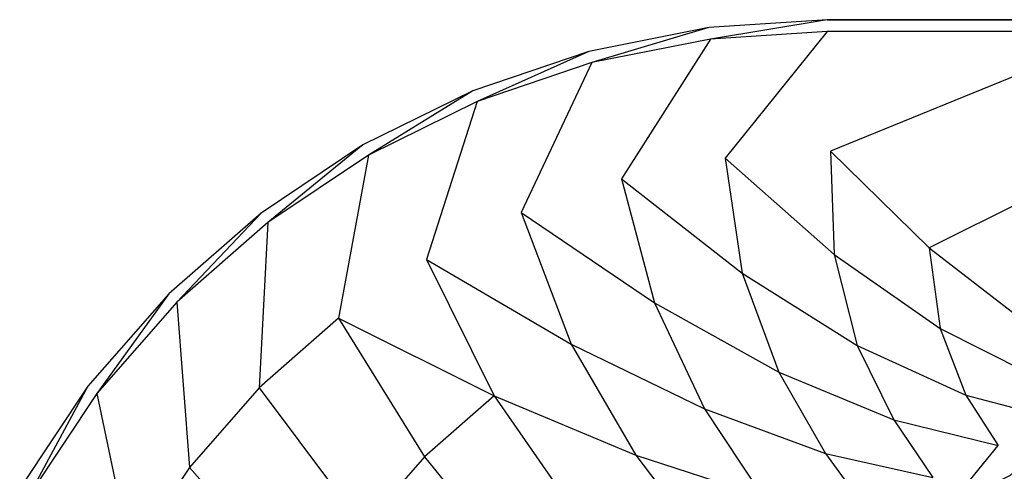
# Model space of a CAD drawing. Extents: x 0 to 1.9, y -0.8 to 0.
# Tile 3 of 13: x 0.05 to 0.47, y -0.19 to 0. Entities that reach past the tile are written whole.
import ezdxf

# ---------------------------------------------------------------- set-up
doc = ezdxf.new("R2010")
doc.units = 0
for name, color, linetype in [('L2_UBA190NAT7V_01_2___REPLACEMT', 7, 'CONTINUOUS'), ('L3_UBA190NAT7V_01_1___REPLACEMT', 7, 'CONTINUOUS'), ('L4_UBA190NAT7V_01_0_2___REPLACE', 7, 'CONTINUOUS'), ('L5_UBA190NAT7V_01_0_1___REPLACE', 7, 'CONTINUOUS')]:
    doc.layers.add(name, color=color, linetype=linetype)

msp = doc.modelspace()

# ---------------------------------------------------------------- linework, layer by layer
at = {"layer": 'L2_UBA190NAT7V_01_2___REPLACEMT', "color": 8}
for points, invisible_edges in [([(0.34873, -0.008256, 0.504122), (0.398514, 0, 0.492745), (0.348121, -0.003303, 0.499437), (0.34873, -0.008256, 0.504122)], 13), ([(0.398514, 0, 0.492745), (0.34873, -0.008256, 0.504122), (0.398646, -0.004992, 0.497493), (0.398514, 0, 0.492745)], 14), ([(0.524794, 0, 0.47847), (0.398514, 0, 0.492745), (0.398646, -0.004992, 0.497493), (0.524794, 0, 0.47847)], 14), ([(0.525265, -0.004994, 0.48321), (0.524794, 0, 0.47847), (0.398646, -0.004992, 0.497493), (0.525265, -0.004994, 0.48321)], 14), ([(0.298058, -0.018335, 0.511383), (0.348121, -0.003303, 0.499437), (0.296824, -0.013507, 0.506787), (0.298058, -0.018335, 0.511383)], 13), ([(0.348121, -0.003303, 0.499437), (0.298058, -0.018335, 0.511383), (0.34873, -0.008256, 0.504122), (0.348121, -0.003303, 0.499437)], 14), ([(0.249143, -0.034939, 0.5189), (0.296824, -0.013507, 0.506787), (0.247307, -0.030315, 0.514397), (0.249143, -0.034939, 0.5189)], 13), ([(0.296824, -0.013507, 0.506787), (0.249143, -0.034939, 0.5189), (0.298058, -0.018335, 0.511383), (0.296824, -0.013507, 0.506787)], 14), ([(0.202811, -0.057788, 0.526477), (0.247307, -0.030315, 0.514397), (0.200403, -0.053446, 0.522068), (0.202811, -0.057788, 0.526477)], 13), ([(0.247307, -0.030315, 0.514397), (0.202811, -0.057788, 0.526477), (0.249143, -0.034939, 0.5189), (0.247307, -0.030315, 0.514397)], 14), ([(0.159842, -0.086499, 0.533908), (0.200403, -0.053446, 0.522068), (0.156903, -0.082512, 0.529591), (0.159842, -0.086499, 0.533908)], 13), ([(0.200403, -0.053446, 0.522068), (0.159842, -0.086499, 0.533908), (0.202811, -0.057788, 0.526477), (0.200403, -0.053446, 0.522068)], 14), ([(0.120962, -0.120595, 0.540968), (0.156903, -0.082512, 0.529591), (0.117541, -0.117031, 0.536738), (0.120962, -0.120595, 0.540968)], 13), ([(0.156903, -0.082512, 0.529591), (0.120962, -0.120595, 0.540968), (0.159842, -0.086499, 0.533908), (0.156903, -0.082512, 0.529591)], 14), ([(0.086836, -0.159509, 0.547426), (0.117541, -0.117031, 0.536738), (0.082988, -0.156431, 0.543277), (0.086836, -0.159509, 0.547426)], 13), ([(0.117541, -0.117031, 0.536738), (0.086836, -0.159509, 0.547426), (0.120962, -0.120595, 0.540968), (0.117541, -0.117031, 0.536738)], 14), ([(0.058051, -0.202588, 0.553064), (0.082988, -0.156431, 0.543277), (0.053841, -0.200053, 0.548986), (0.058051, -0.202588, 0.553064)], 13), ([(0.082988, -0.156431, 0.543277), (0.058051, -0.202588, 0.553064), (0.086836, -0.159509, 0.547426), (0.082988, -0.156431, 0.543277)], 14)]:
    msp.add_3dface(points, dxfattribs=dict(at, invisible_edges=invisible_edges))
at = {"layer": 'L3_UBA190NAT7V_01_1___REPLACEMT', "color": 8}
for points, invisible_edges in [([(0.348121, -0.003303, 0.499437), (0.398514, 0, 0.43), (0.348121, -0.003303, 0.43), (0.348121, -0.003303, 0.499437)], 13), ([(0.398514, 0, 0.43), (0.348121, -0.003303, 0.499437), (0.398514, 0, 0.492745), (0.398514, 0, 0.43)], 14), ([(0.398514, 0, 0.43), (0.737144, 0, 0.462858), (1.501486, 0, 0.43), (0.398514, 0, 0.43)], 13), ([(0.737144, 0, 0.462858), (0.398514, 0, 0.43), (0.630875, 0, 0.469365), (0.737144, 0, 0.462858)], 10), ([(0.630875, 0, 0.469365), (0.398514, 0, 0.43), (0.524794, 0, 0.47847), (0.630875, 0, 0.469365)], 13), ([(0.524794, 0, 0.47847), (0.398514, 0, 0.43), (0.398514, 0, 0.492745), (0.524794, 0, 0.47847)], 10), ([(0.296824, -0.013507, 0.506787), (0.348121, -0.003303, 0.43), (0.296824, -0.013507, 0.43), (0.296824, -0.013507, 0.506787)], 13), ([(0.348121, -0.003303, 0.43), (0.296824, -0.013507, 0.506787), (0.348121, -0.003303, 0.499437), (0.348121, -0.003303, 0.43)], 14), ([(0.247307, -0.030315, 0.514397), (0.296824, -0.013507, 0.43), (0.247307, -0.030315, 0.43), (0.247307, -0.030315, 0.514397)], 13), ([(0.296824, -0.013507, 0.43), (0.247307, -0.030315, 0.514397), (0.296824, -0.013507, 0.506787), (0.296824, -0.013507, 0.43)], 14), ([(0.200403, -0.053446, 0.522068), (0.247307, -0.030315, 0.43), (0.200403, -0.053446, 0.43), (0.200403, -0.053446, 0.522068)], 13), ([(0.247307, -0.030315, 0.43), (0.200403, -0.053446, 0.522068), (0.247307, -0.030315, 0.514397), (0.247307, -0.030315, 0.43)], 14), ([(0.156903, -0.082512, 0.529591), (0.200403, -0.053446, 0.43), (0.156903, -0.082512, 0.43), (0.156903, -0.082512, 0.529591)], 13), ([(0.200403, -0.053446, 0.43), (0.156903, -0.082512, 0.529591), (0.200403, -0.053446, 0.522068), (0.200403, -0.053446, 0.43)], 14), ([(0.117541, -0.117031, 0.536738), (0.156903, -0.082512, 0.43), (0.117541, -0.117031, 0.43), (0.117541, -0.117031, 0.536738)], 13), ([(0.156903, -0.082512, 0.43), (0.117541, -0.117031, 0.536738), (0.156903, -0.082512, 0.529591), (0.156903, -0.082512, 0.43)], 14), ([(0.082988, -0.156431, 0.543277), (0.117541, -0.117031, 0.43), (0.082988, -0.156431, 0.43), (0.082988, -0.156431, 0.543277)], 13), ([(0.117541, -0.117031, 0.43), (0.082988, -0.156431, 0.543277), (0.117541, -0.117031, 0.536738), (0.117541, -0.117031, 0.43)], 14), ([(0.053841, -0.200053, 0.548986), (0.082988, -0.156431, 0.43), (0.053841, -0.200053, 0.43), (0.053841, -0.200053, 0.548986)], 13), ([(0.082988, -0.156431, 0.43), (0.053841, -0.200053, 0.548986), (0.082988, -0.156431, 0.543277), (0.082988, -0.156431, 0.43)], 14)]:
    msp.add_3dface(points, dxfattribs=dict(at, invisible_edges=invisible_edges))
at = {"layer": 'L4_UBA190NAT7V_01_0_2___REPLACE', "color": 8}
for points, invisible_edges in [([(0.310707, -0.067847, 0.507233), (0.34873, -0.008256, 0.504122), (0.298058, -0.018335, 0.511383), (0.310707, -0.067847, 0.507233)], 13), ([(0.34873, -0.008256, 0.504122), (0.310707, -0.067847, 0.507233), (0.354968, -0.059043, 0.500891), (0.34873, -0.008256, 0.504122)], 14), ([(0.354968, -0.059043, 0.500891), (0.398646, -0.004992, 0.497493), (0.34873, -0.008256, 0.504122), (0.354968, -0.059043, 0.500891)], 13), ([(0.398646, -0.004992, 0.497493), (0.354968, -0.059043, 0.500891), (0.4, -0.056091, 0.494911), (0.398646, -0.004992, 0.497493)], 14), ([(0.4, -0.056091, 0.494911), (0.525265, -0.004994, 0.48321), (0.398646, -0.004992, 0.497493), (0.4, -0.056091, 0.494911)], 13), ([(0.525265, -0.004994, 0.48321), (0.4, -0.056091, 0.494911), (0.525026, -0.056091, 0.480808), (0.525265, -0.004994, 0.48321)], 14), ([(0.267974, -0.082353, 0.5138), (0.298058, -0.018335, 0.511383), (0.249143, -0.034939, 0.5189), (0.267974, -0.082353, 0.5138)], 13), ([(0.298058, -0.018335, 0.511383), (0.267974, -0.082353, 0.5138), (0.310707, -0.067847, 0.507233), (0.298058, -0.018335, 0.511383)], 14), ([(0.2275, -0.102313, 0.52042), (0.249143, -0.034939, 0.5189), (0.202811, -0.057788, 0.526477), (0.2275, -0.102313, 0.52042)], 13), ([(0.249143, -0.034939, 0.5189), (0.2275, -0.102313, 0.52042), (0.267974, -0.082353, 0.5138), (0.249143, -0.034939, 0.5189)], 14), ([(0.189977, -0.127385, 0.526909), (0.202811, -0.057788, 0.526477), (0.159842, -0.086499, 0.533908), (0.189977, -0.127385, 0.526909)], 13), ([(0.202811, -0.057788, 0.526477), (0.189977, -0.127385, 0.526909), (0.2275, -0.102313, 0.52042), (0.202811, -0.057788, 0.526477)], 14), ([(0.156048, -0.15714, 0.533069), (0.159842, -0.086499, 0.533908), (0.120962, -0.120595, 0.540968), (0.156048, -0.15714, 0.533069)], 13), ([(0.159842, -0.086499, 0.533908), (0.156048, -0.15714, 0.533069), (0.189977, -0.127385, 0.526909), (0.159842, -0.086499, 0.533908)], 14), ([(0.126293, -0.191069, 0.5387), (0.120962, -0.120595, 0.540968), (0.086836, -0.159509, 0.547426), (0.126293, -0.191069, 0.5387)], 13), ([(0.120962, -0.120595, 0.540968), (0.126293, -0.191069, 0.5387), (0.156048, -0.15714, 0.533069), (0.120962, -0.120595, 0.540968)], 14), ([(0.101221, -0.228591, 0.543611), (0.086836, -0.159509, 0.547426), (0.058051, -0.202588, 0.553064), (0.101221, -0.228591, 0.543611)], 13), ([(0.086836, -0.159509, 0.547426), (0.101221, -0.228591, 0.543611), (0.126293, -0.191069, 0.5387), (0.086836, -0.159509, 0.547426)], 14)]:
    msp.add_3dface(points, dxfattribs=dict(at, invisible_edges=invisible_edges))
at = {"layer": 'L5_UBA190NAT7V_01_0_1___REPLACE', "color": 8}
for points, invisible_edges in [([(0.354968, -0.059043, 0.500891), (0.401576, -0.100171, 0.406167), (0.4, -0.056091, 0.494911), (0.354968, -0.059043, 0.500891)], 14), ([(0.4, -0.056091, 0.494911), (0.442087, -0.097351, 0.401269), (0.525026, -0.056091, 0.480808), (0.4, -0.056091, 0.494911)], 14), ([(0.4, -0.056091, 0.494911), (0.401576, -0.100171, 0.406167), (0.442087, -0.097351, 0.401269), (0.4, -0.056091, 0.494911)], 14), ([(0.525026, -0.056091, 0.480808), (0.442087, -0.097351, 0.401269), (0.556883, -0.096598, 0.39024), (0.525026, -0.056091, 0.480808)], 14), ([(0.310707, -0.067847, 0.507233), (0.362266, -0.108113, 0.411523), (0.354968, -0.059043, 0.500891), (0.310707, -0.067847, 0.507233)], 14), ([(0.354968, -0.059043, 0.500891), (0.362266, -0.108113, 0.411523), (0.401576, -0.100171, 0.406167), (0.354968, -0.059043, 0.500891)], 14), ([(0.267974, -0.082353, 0.5138), (0.324803, -0.120892, 0.417163), (0.310707, -0.067847, 0.507233), (0.267974, -0.082353, 0.5138)], 14), ([(0.310707, -0.067847, 0.507233), (0.324803, -0.120892, 0.417163), (0.362266, -0.108113, 0.411523), (0.310707, -0.067847, 0.507233)], 14), ([(0.2275, -0.102313, 0.52042), (0.289321, -0.138436, 0.422777), (0.267974, -0.082353, 0.5138), (0.2275, -0.102313, 0.52042)], 14), ([(0.267974, -0.082353, 0.5138), (0.289321, -0.138436, 0.422777), (0.324803, -0.120892, 0.417163), (0.267974, -0.082353, 0.5138)], 14), ([(0.442087, -0.097351, 0.401269), (0.483426, -0.129189, 0.303676), (0.556883, -0.096598, 0.39024), (0.442087, -0.097351, 0.401269)], 14), ([(0.362266, -0.108113, 0.411523), (0.411443, -0.139004, 0.31117), (0.401576, -0.100171, 0.406167), (0.362266, -0.108113, 0.411523)], 14), ([(0.401576, -0.100171, 0.406167), (0.446782, -0.131811, 0.307208), (0.442087, -0.097351, 0.401269), (0.401576, -0.100171, 0.406167)], 14), ([(0.401576, -0.100171, 0.406167), (0.411443, -0.139004, 0.31117), (0.446782, -0.131811, 0.307208), (0.401576, -0.100171, 0.406167)], 14), ([(0.442087, -0.097351, 0.401269), (0.446782, -0.131811, 0.307208), (0.483426, -0.129189, 0.303676), (0.442087, -0.097351, 0.401269)], 14), ([(0.189977, -0.127385, 0.526909), (0.25642, -0.160456, 0.428221), (0.2275, -0.102313, 0.52042), (0.189977, -0.127385, 0.526909)], 14), ([(0.2275, -0.102313, 0.52042), (0.25642, -0.160456, 0.428221), (0.289321, -0.138436, 0.422777), (0.2275, -0.102313, 0.52042)], 14), ([(0.324803, -0.120892, 0.417163), (0.377976, -0.150446, 0.315397), (0.362266, -0.108113, 0.411523), (0.324803, -0.120892, 0.417163)], 14), ([(0.362266, -0.108113, 0.411523), (0.377976, -0.150446, 0.315397), (0.411443, -0.139004, 0.31117), (0.362266, -0.108113, 0.411523)], 14), ([(0.289321, -0.138436, 0.422777), (0.34628, -0.166139, 0.319564), (0.324803, -0.120892, 0.417163), (0.289321, -0.138436, 0.422777)], 14), ([(0.324803, -0.120892, 0.417163), (0.34628, -0.166139, 0.319564), (0.377976, -0.150446, 0.315397), (0.324803, -0.120892, 0.417163)], 14), ([(0.189977, -0.127385, 0.526909), (0.156048, -0.15714, 0.533069), (0.22666, -0.186588, 0.433342), (0.189977, -0.127385, 0.526909)], 14), ([(0.189977, -0.127385, 0.526909), (0.22666, -0.186588, 0.433342), (0.25642, -0.160456, 0.428221), (0.189977, -0.127385, 0.526909)], 14), ([(0.446782, -0.131811, 0.307208), (0.4902, -0.15369, 0.204861), (0.483426, -0.129189, 0.303676), (0.446782, -0.131811, 0.307208)], 14), ([(0.411443, -0.139004, 0.31117), (0.457816, -0.160255, 0.207032), (0.446782, -0.131811, 0.307208), (0.411443, -0.139004, 0.31117)], 14), ([(0.446782, -0.131811, 0.307208), (0.457816, -0.160255, 0.207032), (0.4902, -0.15369, 0.204861), (0.446782, -0.131811, 0.307208)], 14), ([(0.25642, -0.160456, 0.428221), (0.316887, -0.185828, 0.32357), (0.289321, -0.138436, 0.422777), (0.25642, -0.160456, 0.428221)], 14), ([(0.289321, -0.138436, 0.422777), (0.316887, -0.185828, 0.32357), (0.34628, -0.166139, 0.319564), (0.289321, -0.138436, 0.422777)], 14), ([(0.377976, -0.150446, 0.315397), (0.427039, -0.170764, 0.209374), (0.411443, -0.139004, 0.31117), (0.377976, -0.150446, 0.315397)], 14), ([(0.411443, -0.139004, 0.31117), (0.427039, -0.170764, 0.209374), (0.457816, -0.160255, 0.207032), (0.411443, -0.139004, 0.31117)], 14), ([(0.34628, -0.166139, 0.319564), (0.39789, -0.185184, 0.211664), (0.377976, -0.150446, 0.315397), (0.34628, -0.166139, 0.319564)], 14), ([(0.377976, -0.150446, 0.315397), (0.39789, -0.185184, 0.211664), (0.427039, -0.170764, 0.209374), (0.377976, -0.150446, 0.315397)], 14), ([(0.457816, -0.160255, 0.207032), (0.500989, -0.171684, 0.1), (0.4902, -0.15369, 0.204861), (0.457816, -0.160255, 0.207032)], 14), ([(0.156048, -0.15714, 0.533069), (0.126293, -0.191069, 0.5387), (0.20055, -0.216393, 0.437987), (0.156048, -0.15714, 0.533069)], 14), ([(0.156048, -0.15714, 0.533069), (0.20055, -0.216393, 0.437987), (0.22666, -0.186588, 0.433342), (0.156048, -0.15714, 0.533069)], 14), ([(0.25642, -0.160456, 0.428221), (0.22666, -0.186588, 0.433342), (0.290295, -0.209192, 0.327309), (0.25642, -0.160456, 0.428221)], 14), ([(0.25642, -0.160456, 0.428221), (0.290295, -0.209192, 0.327309), (0.316887, -0.185828, 0.32357), (0.25642, -0.160456, 0.428221)], 14), ([(0.427039, -0.170764, 0.209374), (0.471572, -0.18167, 0.1), (0.457816, -0.160255, 0.207032), (0.427039, -0.170764, 0.209374)], 14), ([(0.457816, -0.160255, 0.207032), (0.471572, -0.18167, 0.1), (0.500989, -0.171684, 0.1), (0.457816, -0.160255, 0.207032)], 14), ([(0.316887, -0.185828, 0.32357), (0.37086, -0.203282, 0.21385), (0.34628, -0.166139, 0.319564), (0.316887, -0.185828, 0.32357)], 14), ([(0.34628, -0.166139, 0.319564), (0.37086, -0.203282, 0.21385), (0.39789, -0.185184, 0.211664), (0.34628, -0.166139, 0.319564)], 14), ([(0.39789, -0.185184, 0.211664), (0.443709, -0.19541, 0.1), (0.427039, -0.170764, 0.209374), (0.39789, -0.185184, 0.211664)], 14), ([(0.427039, -0.170764, 0.209374), (0.443709, -0.19541, 0.1), (0.471572, -0.18167, 0.1), (0.427039, -0.170764, 0.209374)], 14), ([(0.476843, -0.194401, 0.072819), (0.500989, -0.171684, 0.1), (0.471572, -0.18167, 0.1), (0.476843, -0.194401, 0.072819)], 14), ([(0.450597, -0.207344, 0.072819), (0.471572, -0.18167, 0.1), (0.443709, -0.19541, 0.1), (0.450597, -0.207344, 0.072819)], 14), ([(0.471572, -0.18167, 0.1), (0.450597, -0.207344, 0.072819), (0.476843, -0.194401, 0.072819), (0.471572, -0.18167, 0.1)], 13), ([(0.22666, -0.186588, 0.433342), (0.20055, -0.216393, 0.437987), (0.266959, -0.235844, 0.330679), (0.22666, -0.186588, 0.433342)], 14), ([(0.22666, -0.186588, 0.433342), (0.266959, -0.235844, 0.330679), (0.290295, -0.209192, 0.327309), (0.22666, -0.186588, 0.433342)], 14), ([(0.290295, -0.209192, 0.327309), (0.346408, -0.224758, 0.215878), (0.316887, -0.185828, 0.32357), (0.290295, -0.209192, 0.327309)], 14), ([(0.316887, -0.185828, 0.32357), (0.346408, -0.224758, 0.215878), (0.37086, -0.203282, 0.21385), (0.316887, -0.185828, 0.32357)], 14), ([(0.37086, -0.203282, 0.21385), (0.417878, -0.21267, 0.1), (0.39789, -0.185184, 0.211664), (0.37086, -0.203282, 0.21385)], 14), ([(0.39789, -0.185184, 0.211664), (0.417878, -0.21267, 0.1), (0.443709, -0.19541, 0.1), (0.39789, -0.185184, 0.211664)], 14), ([(0.126293, -0.191069, 0.5387), (0.101221, -0.228591, 0.543611), (0.17854, -0.249367, 0.442012), (0.126293, -0.191069, 0.5387)], 14), ([(0.126293, -0.191069, 0.5387), (0.17854, -0.249367, 0.442012), (0.20055, -0.216393, 0.437987), (0.126293, -0.191069, 0.5387)], 14)]:
    msp.add_3dface(points, dxfattribs=dict(at, invisible_edges=invisible_edges))

doc.saveas('drawing.dxf')
